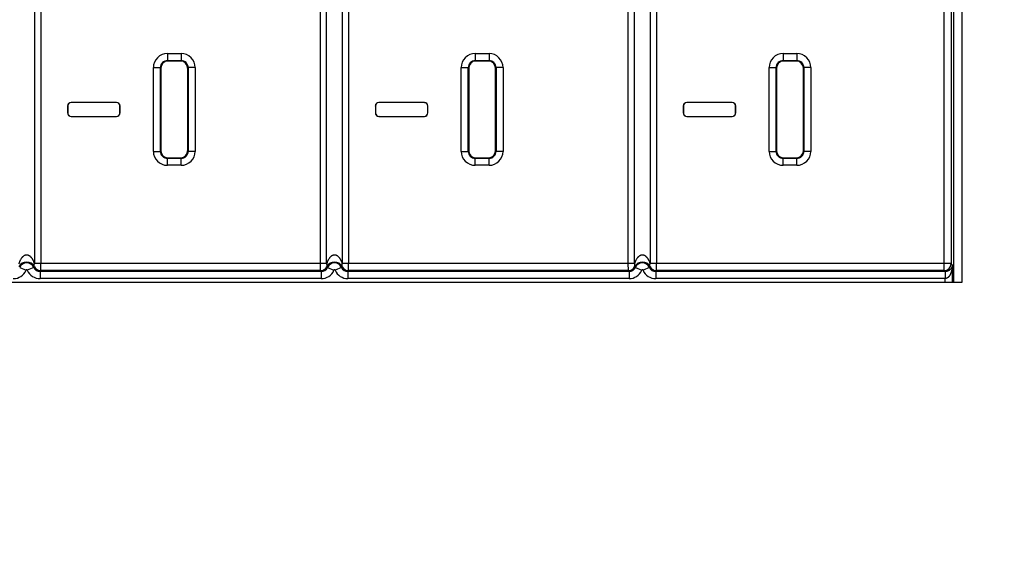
# Model space of a CAD drawing. Header units: inches. Extents: x 0 to 34, y 0 to 22.
# Tile 30 of 60: x 21.9 to 23.4, y 7.8 to 8.5. Entities that reach past the tile are written whole.
import ezdxf

# ---------------------------------------------------------------- set-up
doc = ezdxf.new("R2010")
doc.units = ezdxf.units.IN
doc.header["$LTSCALE"] = 1.87
doc.header["$MEASUREMENT"] = 0
doc.layers.get('0').update_dxf_attribs({"linetype": 'CONTINUOUS'})
doc.layers.add('DIMENSIONS', color=7, linetype='CONTINUOUS')
doc.styles.get("Standard").update_dxf_attribs({"font": 'txt', "width": 0.8})
doc.dimstyles.new('DIMSTYLE_2', dxfattribs={"dimtxt": 0.125, "dimasz": 0.18, "dimexe": 0.18, "dimexo": 0.0625, "dimgap": 0.09, "dimtad": 0, "dimtih": 1, "dimtoh": 1, "dimdec": 3, "dimzin": 4, "dimdsep": 46, "dimtxsty": 'STANDARD', "dimblk": '_FILLED', "dimblk1": '_FILLED', "dimblk2": '_FILLED', "dimcen": 0.09, "dimadec": 0, "dimazin": 0, "dimtp": 0.01, "dimtm": 0.01, "dimtfac": 1, "dimtdec": 3, "dimtofl": 0, "dimtmove": 0, "dimatfit": 3, "dimldrblk": '_FILLED', "dimfxl": 1, "dimtolj": 1, "dimtzin": 4, "dimarcsym": 0})

# ---------------------------------------------------------------- blocks, each defined once
blk = doc.blocks.new('*D13')
at = {"layer": 'DIMENSIONS', "color": 2, "linetype": 'CONTINUOUS'}
blk.add_line((24.0433, 8.3477), (24.0433, 6.8577), dxfattribs=at)
at = {"layer": 'DIMENSIONS', "color": 2, "linetype": 'CONTINUOUS', "insert": (23.9808, 6.7952), "char_height": 0.125, "width": 1.425, "attachment_point": 3, "rotation": 90, "line_spacing_factor": 0.9}
blk.add_mtext('17.307{\\Ftxt.shx;\\W1.000000;\\H0.125000; }[439.6]', dxfattribs=at)
blk = doc.blocks.new('_FILLED')
at = {"color": 0, "linetype": 'BYBLOCK'}
blk.add_solid([(0, 0), (-1, 0.1736), (-1, -0.1736)], dxfattribs=at)

msp = doc.modelspace()

# ---------------------------------------------------------------- linework, layer by layer
at = {"color": 7, "linetype": 'CONTINUOUS'}
for p, q in [((23.2812, 8.9522), (23.2812, 8.1502)), ((23.2933, 8.1502), (23.2933, 8.9522)), ((21.9675, 8.9254), (21.9675, 8.1767)), ((21.9765, 8.9253), (21.9765, 8.1768)), ((22.3762, 8.1768), (22.3762, 8.9253)), ((22.3851, 8.1764), (22.3851, 8.9257)), ((22.4075, 8.9254), (22.4075, 8.1767)), ((22.4165, 8.9253), (22.4165, 8.1768)), ((22.8162, 8.1768), (22.8162, 8.9253)), ((22.8251, 8.1764), (22.8251, 8.9257)), ((22.8475, 8.9254), (22.8475, 8.1767)), ((22.8565, 8.9253), (22.8565, 8.1768)), ((23.2676, 8.1668), (23.2676, 8.9353)), ((23.2776, 8.9253), (23.2776, 8.1768)), ((22.1575, 8.477), (22.1772, 8.477)), ((22.1575, 8.477), (22.1575, 8.467)), ((22.1772, 8.477), (22.1772, 8.467)), ((22.5975, 8.477), (22.6172, 8.477)), ((22.5975, 8.477), (22.5975, 8.467)), ((22.6172, 8.477), (22.6172, 8.467)), ((23.0375, 8.477), (23.0572, 8.477)), ((23.0375, 8.477), (23.0375, 8.467)), ((23.0572, 8.477), (23.0572, 8.467)), ((22.1575, 8.467), (22.1772, 8.467)), ((22.1575, 8.467), (22.1582, 8.4663)), ((22.1765, 8.4663), (22.1582, 8.4663)), ((22.1772, 8.467), (22.1765, 8.4663)), ((22.5975, 8.467), (22.6172, 8.467)), ((22.5975, 8.467), (22.5982, 8.4663)), ((22.6165, 8.4663), (22.5982, 8.4663)), ((22.6172, 8.467), (22.6165, 8.4663)), ((23.0375, 8.467), (23.0572, 8.467)), ((23.0375, 8.467), (23.0382, 8.4663)), ((23.0565, 8.4663), (23.0382, 8.4663)), ((23.0572, 8.467), (23.0565, 8.4663)), ((22.1375, 8.457), (22.1475, 8.457)), ((22.1375, 8.3373), (22.1375, 8.457)), ((22.1475, 8.457), (22.1482, 8.4563)), ((22.1475, 8.3373), (22.1475, 8.457)), ((22.1482, 8.4563), (22.1482, 8.338)), ((22.1872, 8.457), (22.1865, 8.4563)), ((22.1865, 8.338), (22.1865, 8.4563)), ((22.1972, 8.457), (22.1872, 8.457)), ((22.1872, 8.457), (22.1872, 8.3373)), ((22.1972, 8.457), (22.1972, 8.3373)), ((22.5775, 8.457), (22.5875, 8.457)), ((22.5775, 8.3373), (22.5775, 8.457)), ((22.5875, 8.457), (22.5882, 8.4563)), ((22.5875, 8.3373), (22.5875, 8.457)), ((22.5882, 8.4563), (22.5882, 8.338)), ((22.6272, 8.457), (22.6265, 8.4563)), ((22.6265, 8.338), (22.6265, 8.4563)), ((22.6372, 8.457), (22.6272, 8.457)), ((22.6272, 8.457), (22.6272, 8.3373)), ((22.6372, 8.457), (22.6372, 8.3373)), ((23.0175, 8.457), (23.0275, 8.457)), ((23.0175, 8.3373), (23.0175, 8.457)), ((23.0275, 8.457), (23.0282, 8.4563)), ((23.0275, 8.3373), (23.0275, 8.457)), ((23.0282, 8.4563), (23.0282, 8.338)), ((23.0672, 8.457), (23.0665, 8.4563)), ((23.0665, 8.338), (23.0665, 8.4563)), ((23.0772, 8.457), (23.0672, 8.457)), ((23.0672, 8.457), (23.0672, 8.3373)), ((23.0772, 8.457), (23.0772, 8.3373)), ((22.015, 8.402), (22.0148, 8.4022)), ((22.0148, 8.4022), (22.0148, 8.3922)), ((22.015, 8.402), (22.015, 8.3923)), ((22.0848, 8.4072), (22.0198, 8.4072)), ((22.02, 8.407), (22.0198, 8.4072)), ((22.0847, 8.407), (22.02, 8.407)), ((22.0847, 8.407), (22.0848, 8.4072)), ((22.0897, 8.402), (22.0898, 8.4022)), ((22.0897, 8.3923), (22.0897, 8.402)), ((22.0898, 8.3922), (22.0898, 8.4022)), ((22.455, 8.402), (22.4548, 8.4022)), ((22.4548, 8.4022), (22.4548, 8.3922)), ((22.455, 8.402), (22.455, 8.3923)), ((22.5248, 8.4072), (22.4598, 8.4072)), ((22.46, 8.407), (22.4598, 8.4072)), ((22.5247, 8.407), (22.46, 8.407)), ((22.5247, 8.407), (22.5248, 8.4072)), ((22.5297, 8.402), (22.5298, 8.4022)), ((22.5297, 8.3923), (22.5297, 8.402)), ((22.5298, 8.3922), (22.5298, 8.4022)), ((22.895, 8.402), (22.8948, 8.4022)), ((22.8948, 8.4022), (22.8948, 8.3922)), ((22.895, 8.402), (22.895, 8.3923)), ((22.9648, 8.4072), (22.8998, 8.4072)), ((22.9, 8.407), (22.8998, 8.4072)), ((22.9647, 8.407), (22.9, 8.407)), ((22.9647, 8.407), (22.9648, 8.4072)), ((22.9697, 8.402), (22.9698, 8.4022)), ((22.9697, 8.3923), (22.9697, 8.402)), ((22.9698, 8.3922), (22.9698, 8.4022)), ((22.015, 8.3923), (22.0148, 8.3922)), ((22.0897, 8.3923), (22.0898, 8.3922)), ((22.455, 8.3923), (22.4548, 8.3922)), ((22.5297, 8.3923), (22.5298, 8.3922)), ((22.895, 8.3923), (22.8948, 8.3922)), ((22.9697, 8.3923), (22.9698, 8.3922)), ((22.02, 8.3873), (22.0198, 8.3872)), ((22.0198, 8.3872), (22.0848, 8.3872)), ((22.02, 8.3873), (22.0847, 8.3873)), ((22.0847, 8.3873), (22.0848, 8.3872)), ((22.46, 8.3873), (22.4598, 8.3872)), ((22.4598, 8.3872), (22.5248, 8.3872)), ((22.46, 8.3873), (22.5247, 8.3873)), ((22.5247, 8.3873), (22.5248, 8.3872)), ((22.9, 8.3873), (22.8998, 8.3872)), ((22.8998, 8.3872), (22.9648, 8.3872)), ((22.9, 8.3873), (22.9647, 8.3873)), ((22.9647, 8.3873), (22.9648, 8.3872)), ((22.1375, 8.3373), (22.1475, 8.3373)), ((22.1475, 8.3373), (22.1482, 8.338)), ((22.1872, 8.3373), (22.1865, 8.338)), ((22.1972, 8.3373), (22.1872, 8.3373)), ((22.5775, 8.3373), (22.5875, 8.3373)), ((22.5875, 8.3373), (22.5882, 8.338)), ((22.6272, 8.3373), (22.6265, 8.338)), ((22.6372, 8.3373), (22.6272, 8.3373)), ((23.0175, 8.3373), (23.0275, 8.3373)), ((23.0275, 8.3373), (23.0282, 8.338)), ((23.0672, 8.3373), (23.0665, 8.338)), ((23.0772, 8.3373), (23.0672, 8.3373)), ((22.1575, 8.3273), (22.1582, 8.328)), ((22.1772, 8.3273), (22.1575, 8.3273)), ((22.1575, 8.3173), (22.1575, 8.3273)), ((22.1772, 8.3173), (22.1575, 8.3173)), ((22.1582, 8.328), (22.1765, 8.328)), ((22.1772, 8.3273), (22.1765, 8.328)), ((22.1772, 8.3173), (22.1772, 8.3273)), ((22.5975, 8.3273), (22.5982, 8.328)), ((22.6172, 8.3273), (22.5975, 8.3273)), ((22.5975, 8.3173), (22.5975, 8.3273)), ((22.6172, 8.3173), (22.5975, 8.3173)), ((22.5982, 8.328), (22.6165, 8.328)), ((22.6172, 8.3273), (22.6165, 8.328)), ((22.6172, 8.3173), (22.6172, 8.3273)), ((23.0375, 8.3273), (23.0382, 8.328)), ((23.0572, 8.3273), (23.0375, 8.3273)), ((23.0375, 8.3173), (23.0375, 8.3273)), ((23.0572, 8.3173), (23.0375, 8.3173)), ((23.0382, 8.328), (23.0565, 8.328)), ((23.0572, 8.3273), (23.0565, 8.328)), ((23.0572, 8.3173), (23.0572, 8.3273)), ((22.3851, 8.1768), (21.9675, 8.1768)), ((21.9765, 8.1668), (21.9765, 8.1768)), ((22.3764, 8.1668), (22.3762, 8.1768)), ((22.8251, 8.1768), (22.4075, 8.1768)), ((22.4165, 8.1668), (22.4165, 8.1768)), ((22.8164, 8.1668), (22.8162, 8.1768)), ((23.2776, 8.1768), (22.8475, 8.1768)), ((22.8565, 8.1668), (22.8565, 8.1768)), ((23.2793, 8.175), (23.2776, 8.1768)), ((21.9464, 8.1714), (21.9556, 8.1673)), ((21.9664, 8.1714), (21.9573, 8.1673)), ((21.9765, 8.1668), (21.9756, 8.1654)), ((22.3773, 8.1654), (21.9756, 8.1654)), ((21.9756, 8.1654), (21.9756, 8.1554)), ((22.3764, 8.1668), (21.9765, 8.1668)), ((22.3773, 8.1654), (22.3773, 8.1554)), ((22.3864, 8.1714), (22.3854, 8.1724)), ((22.3864, 8.1714), (22.3956, 8.1673)), ((22.4064, 8.1714), (22.3973, 8.1673)), ((22.4165, 8.1668), (22.4156, 8.1654)), ((22.8173, 8.1654), (22.4156, 8.1654)), ((22.4156, 8.1654), (22.4156, 8.1554)), ((22.8164, 8.1668), (22.4165, 8.1668)), ((22.8173, 8.1654), (22.8173, 8.1554)), ((22.8264, 8.1714), (22.8356, 8.1673)), ((22.8464, 8.1714), (22.8373, 8.1673)), ((22.8565, 8.1668), (22.8556, 8.1654)), ((23.269, 8.1654), (22.8556, 8.1654)), ((22.8556, 8.1654), (22.8556, 8.1554)), ((23.2676, 8.1668), (22.8565, 8.1668)), ((23.269, 8.1654), (23.2676, 8.1668)), ((23.269, 8.1654), (23.2694, 8.1554)), ((23.2793, 8.175), (23.2793, 8.1502)), ((9.1993, 8.1502), (23.2933, 8.1502)), ((22.3773, 8.1554), (21.9756, 8.1554)), ((22.8173, 8.1554), (22.4156, 8.1554)), ((23.2694, 8.1554), (22.8556, 8.1554)), ((23.2694, 8.1502), (23.2694, 8.1554))]:
    msp.add_line(p, q, dxfattribs=at)
for centre, radius, start, end in [((22.1575, 8.457), 0.02, 89.9952, 180.0032), ((22.1772, 8.457), 0.02, 359.9952, 90.0032), ((22.5975, 8.457), 0.02, 89.9952, 180.0032), ((22.6172, 8.457), 0.02, 359.9952, 90.0032), ((23.0375, 8.457), 0.02, 89.9952, 180.0032), ((23.0572, 8.457), 0.02, 359.9952, 90.0032), ((22.1575, 8.457), 0.00999, 89.9579, 180.0271), ((22.1772, 8.457), 0.00999, 359.9579, 90.0271), ((22.5975, 8.457), 0.00999, 89.9579, 180.0271), ((22.6172, 8.457), 0.00999, 359.9579, 90.0271), ((23.0375, 8.457), 0.00999, 89.9579, 180.0271), ((23.0572, 8.457), 0.00999, 359.9579, 90.0271), ((22.1575, 8.3373), 0.02, 179.9952, 270.0032), ((22.1575, 8.3373), 0.00999, 179.9579, 270.0271), ((22.1772, 8.3373), 0.02, 269.9952, 0.0032), ((22.1772, 8.3373), 0.00999, 269.9579, 0.0271), ((22.5975, 8.3373), 0.02, 179.9952, 270.0032), ((22.5975, 8.3373), 0.00999, 179.9579, 270.0271), ((22.6172, 8.3373), 0.02, 269.9952, 0.0032), ((22.6172, 8.3373), 0.00999, 269.9579, 0.0271), ((23.0375, 8.3373), 0.02, 179.9952, 270.0032), ((23.0375, 8.3373), 0.00999, 179.9579, 270.0271), ((23.0572, 8.3373), 0.02, 269.9952, 0.0032), ((23.0572, 8.3373), 0.00999, 269.9579, 0.0271), ((21.9564, 8.1666), 0.0125, 27.7291, 152.2911), ((21.9564, 8.167), 0.0109, 23.7417, 156.2583), ((22.3964, 8.1666), 0.0125, 27.7297, 152.291), ((22.3964, 8.167), 0.0109, 23.7417, 156.2479), ((22.8364, 8.1666), 0.0125, 27.7291, 152.2911), ((22.8364, 8.167), 0.0109, 23.7417, 156.2583), ((23.2676, 8.1768), 0.01, 270.0209, 359.9791), ((21.9373, 8.1754), 0.02, 269.999, 336.2593), ((21.9564, 8.167), 0.000928, 23.7417, 156.2583), ((21.9756, 8.1754), 0.02, 203.7406, 270.001), ((21.9436, 8.1962), 0.0337, 312.6066, 315.1241), ((21.9756, 8.1754), 0.00999, 203.727, 270.0146), ((21.9765, 8.1768), 0.01, 206.1026, 269.991), ((22.3764, 8.1768), 0.01, 270.0118, 333.8865), ((22.4441, 8.209), 0.0799, 211.9305, 213.124), ((22.3773, 8.1754), 0.00999, 269.9854, 336.2844), ((22.3773, 8.1754), 0.02, 269.999, 336.2593), ((22.3964, 8.167), 0.000928, 23.7417, 156.2583), ((22.4156, 8.1754), 0.02, 203.7406, 270.001), ((22.3836, 8.1962), 0.0337, 312.6066, 315.1242), ((22.4156, 8.1754), 0.00999, 203.727, 270.0146), ((22.4165, 8.1768), 0.01, 206.1026, 269.991), ((22.8164, 8.1768), 0.01, 270.0118, 333.8865), ((22.8841, 8.209), 0.0799, 211.9305, 213.124), ((22.8173, 8.1754), 0.00999, 269.9854, 336.273), ((22.8173, 8.1754), 0.02, 269.999, 336.2593), ((22.8487, 8.1956), 0.0329, 224.8557, 227.4246), ((22.8364, 8.167), 0.000928, 23.7417, 156.2583), ((22.8556, 8.1754), 0.02, 203.7406, 270.001), ((22.8236, 8.1962), 0.0337, 312.6066, 315.1241), ((22.8556, 8.1754), 0.00999, 203.727, 270.0146), ((22.8565, 8.1768), 0.01, 206.1026, 269.991)]:
    msp.add_arc(centre, radius, start, end, dxfattribs=at)
for centre, major_axis, start_param, end_param in [((22.1582, 8.4563), (-0.00707, 0.00707), -0.785246, 0.785246), ((22.1765, 8.4563), (0.00707, 0.00707), -0.785246, 0.785246), ((22.5982, 8.4563), (-0.00707, 0.00707), -0.785246, 0.785246), ((22.6165, 8.4563), (0.00707, 0.00707), -0.785246, 0.785246), ((23.0382, 8.4563), (-0.00707, 0.00707), -0.785246, 0.785246), ((23.0565, 8.4563), (0.00707, 0.00707), -0.785246, 0.785246), ((22.0198, 8.4022), (-0.00354, 0.00354), -0.785246, 0.785246), ((22.02, 8.402), (-0.00354, 0.00354), -0.785246, 0.785246), ((22.0847, 8.402), (0.00354, 0.00354), -0.785246, 0.785246), ((22.0848, 8.4022), (0.00354, 0.00354), -0.785246, 0.785246), ((22.4598, 8.4022), (0.00354, -0.00354), 2.356347, 3.926839), ((22.46, 8.402), (-0.00354, 0.00354), -0.785246, 0.785246), ((22.5247, 8.402), (0.00354, 0.00354), -0.785246, 0.785246), ((22.5248, 8.4022), (0.00354, 0.00354), -0.785246, 0.785246), ((22.8998, 8.4022), (-0.00354, 0.00354), -0.785246, 0.785246), ((22.9, 8.402), (-0.00354, 0.00354), -0.785246, 0.785246), ((22.9647, 8.402), (0.00354, 0.00354), -0.785246, 0.785246), ((22.9648, 8.4022), (0.00354, 0.00354), -0.785246, 0.785246), ((22.0198, 8.3922), (0.00354, 0.00354), -3.926839, -2.356347), ((22.02, 8.3923), (-0.00354, -0.00354), -0.785246, 0.785246), ((22.0847, 8.3923), (0.00354, -0.00354), -0.785246, 0.785246), ((22.0848, 8.3922), (-0.00354, 0.00354), -3.926839, -2.356347), ((22.4598, 8.3922), (0.00354, 0.00354), 2.356347, 3.926839), ((22.46, 8.3923), (-0.00354, -0.00354), -0.785246, 0.785246), ((22.5247, 8.3923), (0.00354, -0.00354), -0.785246, 0.785246), ((22.5248, 8.3922), (-0.00354, 0.00354), -3.926839, -2.356347), ((22.8998, 8.3922), (0.00354, 0.00354), -3.926839, -2.356347), ((22.9, 8.3923), (-0.00354, -0.00354), -0.785246, 0.785246), ((22.9647, 8.3923), (0.00354, -0.00354), -0.785246, 0.785246), ((22.9648, 8.3922), (-0.00354, 0.00354), -3.926839, -2.356347), ((22.1582, 8.338), (-0.00707, -0.00707), -0.785246, 0.785246), ((22.1765, 8.338), (0.00707, -0.00707), -0.785246, 0.785246), ((22.5982, 8.338), (-0.00707, -0.00707), -0.785246, 0.785246), ((22.6165, 8.338), (0.00707, -0.00707), -0.785246, 0.785246), ((23.0382, 8.338), (-0.00707, -0.00707), -0.785246, 0.785246), ((23.0565, 8.338), (0.00707, -0.00707), -0.785246, 0.785246)]:
    msp.add_ellipse(centre, major_axis=major_axis, ratio=0.999695, start_param=start_param, end_param=end_param, dxfattribs=at)
for points, knots in [([(21.9675, 8.1767), (21.9673, 8.1774), (21.9669, 8.1788), (21.9662, 8.1805), (21.9656, 8.1818), (21.9651, 8.1827), (21.9645, 8.1836), (21.964, 8.1844), (21.9636, 8.185), (21.9632, 8.1854), (21.9628, 8.1858), (21.9623, 8.1864), (21.9618, 8.1869), (21.9612, 8.1874), (21.9607, 8.1877), (21.9602, 8.188), (21.9597, 8.1883), (21.9591, 8.1885), (21.9584, 8.1888), (21.9574, 8.189), (21.9562, 8.1891), (21.955, 8.189), (21.954, 8.1887), (21.9533, 8.1884), (21.9526, 8.188), (21.9518, 8.1875), (21.9509, 8.1868), (21.9502, 8.1861), (21.9497, 8.1856), (21.9493, 8.1852), (21.949, 8.1847), (21.9483, 8.1838), (21.9477, 8.1827), (21.947, 8.1814), (21.9465, 8.1805), (21.9461, 8.1795), (21.9458, 8.1786), (21.9456, 8.1779), (21.9454, 8.1774), (21.9453, 8.1769), (21.9452, 8.1766), (21.9451, 8.1764)], [0, 0, 0, 0, 0.05949, 0.119395, 0.149542, 0.17984, 0.210316, 0.241002, 0.25644, 0.271946, 0.287528, 0.303194, 0.334799, 0.350764, 0.366846, 0.383051, 0.399384, 0.415848, 0.432438, 0.465914, 0.499644, 0.533343, 0.566743, 0.583286, 0.599705, 0.63215, 0.664131, 0.695711, 0.711374, 0.726959, 0.742475, 0.757928, 0.819184, 0.849575, 0.879838, 0.909998, 0.940076, 0.955091, 0.970091, 0.985076, 1, 1, 1, 1]), ([(21.9675, 8.1724), (21.9675, 8.1725), (21.9674, 8.1726), (21.9673, 8.1729), (21.9672, 8.1731), (21.9672, 8.1734), (21.9671, 8.1737), (21.9671, 8.174), (21.967, 8.1745), (21.9671, 8.1749), (21.9671, 8.1753), (21.9671, 8.1755), (21.9672, 8.1757), (21.9672, 8.1758), (21.9673, 8.176), (21.9673, 8.1762), (21.9674, 8.1763), (21.9674, 8.1765), (21.9675, 8.1767), (21.9675, 8.1768)], [0, 0, 0, 0, 0.06011, 0.118901, 0.177285, 0.236112, 0.295275, 0.354916, 0.476078, 0.60045, 0.664065, 0.69626, 0.728733, 0.794511, 0.827767, 0.861296, 0.895222, 0.92966, 1, 1, 1, 1]), ([(22.4075, 8.1767), (22.4073, 8.1774), (22.4069, 8.1788), (22.4062, 8.1805), (22.4056, 8.1818), (22.4051, 8.1827), (22.4045, 8.1836), (22.404, 8.1844), (22.4036, 8.185), (22.4032, 8.1854), (22.4028, 8.1858), (22.4023, 8.1864), (22.4018, 8.1869), (22.4012, 8.1874), (22.4007, 8.1877), (22.4002, 8.188), (22.3997, 8.1883), (22.3991, 8.1885), (22.3984, 8.1888), (22.3974, 8.189), (22.3962, 8.1891), (22.395, 8.189), (22.394, 8.1887), (22.3933, 8.1884), (22.3926, 8.188), (22.3918, 8.1875), (22.3909, 8.1868), (22.3902, 8.1861), (22.3897, 8.1856), (22.3893, 8.1852), (22.389, 8.1847), (22.3883, 8.1838), (22.3877, 8.1827), (22.387, 8.1814), (22.3865, 8.1805), (22.3861, 8.1795), (22.3858, 8.1786), (22.3856, 8.1779), (22.3854, 8.1774), (22.3853, 8.1769), (22.3852, 8.1766), (22.3851, 8.1764)], [0, 0, 0, 0, 0.05949, 0.119395, 0.149542, 0.17984, 0.210316, 0.241002, 0.25644, 0.271946, 0.287528, 0.303194, 0.334799, 0.350764, 0.366846, 0.383051, 0.399384, 0.415848, 0.432438, 0.465914, 0.499644, 0.533343, 0.566743, 0.583286, 0.599705, 0.63215, 0.664131, 0.695711, 0.711374, 0.726959, 0.742475, 0.757928, 0.819184, 0.849575, 0.879838, 0.909998, 0.940076, 0.955091, 0.970091, 0.985076, 1, 1, 1, 1]), ([(22.3854, 8.1724), (22.3854, 8.1725), (22.3856, 8.1729), (22.3857, 8.1734), (22.3858, 8.1739), (22.3858, 8.1745), (22.3857, 8.175), (22.3856, 8.1758), (22.3854, 8.1764), (22.3852, 8.1768)], [0, 0, 0, 0, 0.115607, 0.232384, 0.351231, 0.472983, 0.598366, 0.727849, 1, 1, 1, 1]), ([(22.4075, 8.1724), (22.4075, 8.1725), (22.4074, 8.1726), (22.4073, 8.1729), (22.4072, 8.1731), (22.4071, 8.1735), (22.4071, 8.1739), (22.4071, 8.1745), (22.4071, 8.1749), (22.4071, 8.1753), (22.4072, 8.1756), (22.4072, 8.1758), (22.4073, 8.176), (22.4073, 8.1762), (22.4074, 8.1763), (22.4074, 8.1765), (22.4075, 8.1767), (22.4075, 8.1768)], [0, 0, 0, 0, 0.056742, 0.114571, 0.17307, 0.231847, 0.351024, 0.472962, 0.598282, 0.662376, 0.727493, 0.79368, 0.827121, 0.860819, 0.894896, 0.929464, 1, 1, 1, 1]), ([(22.8475, 8.1767), (22.8473, 8.1774), (22.8469, 8.1788), (22.8462, 8.1805), (22.8456, 8.1818), (22.8451, 8.1827), (22.8445, 8.1836), (22.844, 8.1844), (22.8436, 8.185), (22.8432, 8.1854), (22.8428, 8.1858), (22.8423, 8.1864), (22.8418, 8.1869), (22.8412, 8.1874), (22.8407, 8.1877), (22.8402, 8.188), (22.8397, 8.1883), (22.8391, 8.1885), (22.8384, 8.1888), (22.8374, 8.189), (22.8362, 8.1891), (22.835, 8.189), (22.834, 8.1887), (22.8333, 8.1884), (22.8326, 8.188), (22.8318, 8.1875), (22.8309, 8.1868), (22.8302, 8.1861), (22.8297, 8.1856), (22.8293, 8.1852), (22.829, 8.1847), (22.8283, 8.1838), (22.8277, 8.1827), (22.827, 8.1814), (22.8265, 8.1805), (22.8261, 8.1795), (22.8258, 8.1786), (22.8256, 8.1779), (22.8254, 8.1774), (22.8253, 8.1769), (22.8252, 8.1766), (22.8251, 8.1764)], [0, 0, 0, 0, 0.05949, 0.119395, 0.149542, 0.17984, 0.210316, 0.241002, 0.25644, 0.271946, 0.287528, 0.303194, 0.334799, 0.350764, 0.366846, 0.383051, 0.399384, 0.415848, 0.432438, 0.465914, 0.499644, 0.533343, 0.566743, 0.583286, 0.599705, 0.63215, 0.664131, 0.695711, 0.711374, 0.726959, 0.742475, 0.757928, 0.819184, 0.849575, 0.879838, 0.909998, 0.940076, 0.955091, 0.970091, 0.985076, 1, 1, 1, 1]), ([(22.8254, 8.1724), (22.8254, 8.1725), (22.8256, 8.1729), (22.8257, 8.1734), (22.8258, 8.1739), (22.8258, 8.1745), (22.8257, 8.175), (22.8256, 8.1758), (22.8254, 8.1764), (22.8252, 8.1768)], [0, 0, 0, 0, 0.115607, 0.232384, 0.351231, 0.472983, 0.598366, 0.727849, 1, 1, 1, 1]), ([(22.8475, 8.1724), (22.8475, 8.1725), (22.8474, 8.1726), (22.8473, 8.1729), (22.8472, 8.1731), (22.8472, 8.1734), (22.8471, 8.1737), (22.8471, 8.174), (22.847, 8.1745), (22.8471, 8.1749), (22.8471, 8.1753), (22.8471, 8.1755), (22.8472, 8.1757), (22.8472, 8.1758), (22.8473, 8.176), (22.8473, 8.1762), (22.8474, 8.1763), (22.8474, 8.1765), (22.8475, 8.1767), (22.8475, 8.1768)], [0, 0, 0, 0, 0.06011, 0.118901, 0.177285, 0.236112, 0.295275, 0.354916, 0.476078, 0.60045, 0.664065, 0.69626, 0.728733, 0.794511, 0.827767, 0.861296, 0.895222, 0.92966, 1, 1, 1, 1]), ([(23.2793, 8.175), (23.2793, 8.1748), (23.2793, 8.1743), (23.2792, 8.1734), (23.2788, 8.1722), (23.2783, 8.171), (23.2778, 8.1701), (23.2773, 8.1694), (23.2767, 8.1687), (23.276, 8.1681), (23.2753, 8.1674), (23.2743, 8.1668), (23.2733, 8.1663), (23.272, 8.1658), (23.2706, 8.1655), (23.2695, 8.1654), (23.269, 8.1654)], [0, 0, 0, 0, 0.045832, 0.092007, 0.186224, 0.284742, 0.336439, 0.390273, 0.446779, 0.506622, 0.570695, 0.640178, 0.716627, 0.801875, 0.89712, 1, 1, 1, 1]), ([(23.2793, 8.175), (23.2793, 8.1741), (23.2793, 8.1726), (23.2791, 8.1707), (23.2789, 8.1693), (23.2786, 8.1679), (23.2783, 8.1664), (23.2779, 8.165), (23.2775, 8.1639), (23.2771, 8.163), (23.2769, 8.1623), (23.2765, 8.1616), (23.2763, 8.1611), (23.276, 8.1606), (23.2758, 8.1603), (23.2757, 8.16), (23.2755, 8.1597), (23.2753, 8.1594), (23.275, 8.1591), (23.2748, 8.1588), (23.2746, 8.1585), (23.2743, 8.1582), (23.2741, 8.1579), (23.2738, 8.1576), (23.2736, 8.1573), (23.2733, 8.1571), (23.273, 8.1568), (23.2727, 8.1566), (23.2723, 8.1564), (23.272, 8.1562), (23.2717, 8.156), (23.2715, 8.1559), (23.2713, 8.1558), (23.2711, 8.1558), (23.2709, 8.1557), (23.2707, 8.1556), (23.2705, 8.1555), (23.2702, 8.1555), (23.2698, 8.1554), (23.2695, 8.1554), (23.2694, 8.1554)], [0, 0, 0, 0, 0.121295, 0.182027, 0.242838, 0.303747, 0.364785, 0.425985, 0.487391, 0.518192, 0.549069, 0.58003, 0.61109, 0.626664, 0.642266, 0.6579, 0.673571, 0.689281, 0.705032, 0.720825, 0.736669, 0.752566, 0.768519, 0.784533, 0.800614, 0.816768, 0.832999, 0.849312, 0.865714, 0.882207, 0.898794, 0.907124, 0.915477, 0.923853, 0.93225, 0.940669, 0.949106, 0.966029, 0.983001, 1, 1, 1, 1])]:
    msp.add_open_spline(points, degree=3, knots=knots, dxfattribs=at)

# ---------------------------------------------------------------- dimensions: what is measured, and where the dimension line sits
at = {"layer": 'DIMENSIONS', "color": 2, "linetype": 'CONTINUOUS'}
dim = msp.add_ordinate_dim(feature_location=(24.0433, 8.3477), offset=(0, -1.49), dtype=1, origin=(6.7363, 8.4102), dimstyle='DIMSTYLE_2', dxfattribs=at)
dim.commit()
dim.dimension.update_dxf_attribs({"geometry": '*D13', "text_midpoint": (24.2002, 5.7698)})

doc.saveas('drawing.dxf')
